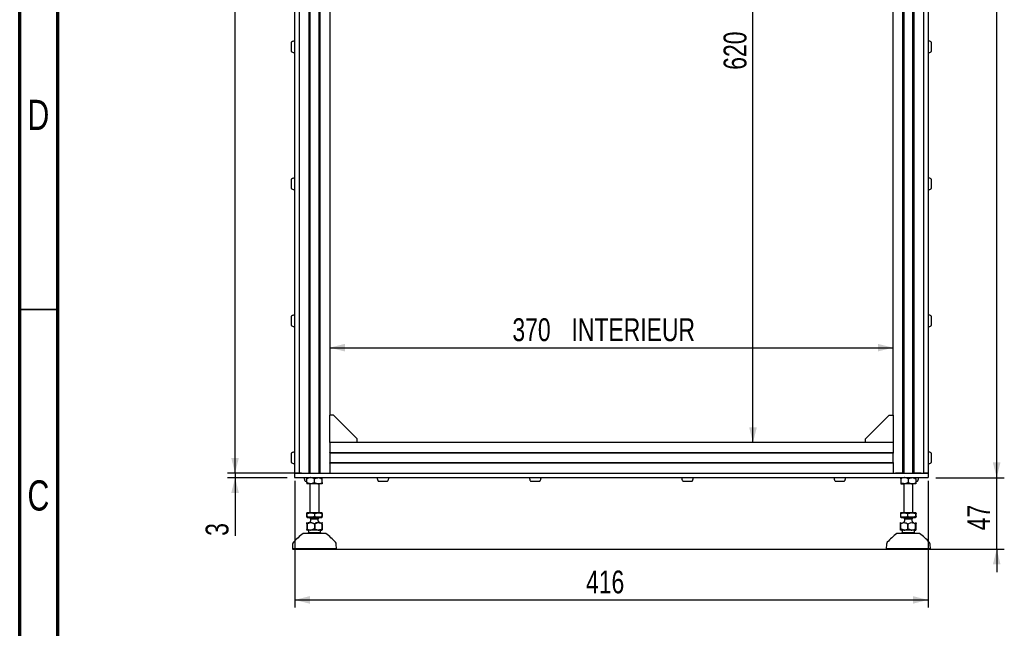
# Model space of a CAD drawing. Header units: millimetres. Extents: x 5 to 594, y 5 to 415.
# Tile 6 of 42: x 5 to 134, y 118 to 198. Entities that reach past the tile are written whole.
import ezdxf

# ---------------------------------------------------------------- set-up
doc = ezdxf.new("R2010")
doc.units = ezdxf.units.MM
doc.layers.add('COTES', color=1, linetype='Continuous')
doc.layers.add('NOTES', color=6, linetype='Continuous')
doc.layers.add('TRAIT-FORT', color=4, linetype='Continuous', lineweight=25)
doc.styles.add('SLDTEXTSTYLE0', font='TXT', dxfattribs={"width": 0.75})
doc.dimstyles.new('SLDDIMSTYLE0', dxfattribs={"dimtxt": 3, "dimasz": 2, "dimexe": 0, "dimexo": 0.0625, "dimgap": 0.75, "dimtad": 1, "dimlfac": 5, "dimrnd": 1e-09, "dimzin": 12, "dimdsep": 46, "dimtxsty": 'SLDTEXTSTYLE0', "dimsah": 1, "dimcen": 0.09, "dimadec": 0, "dimazin": 3, "dimtfac": 1, "dimtofl": 0, "dimtmove": 0, "dimatfit": 3, "dimfxl": 0, "dimfrac": 2, "dimtolj": 1, "dimtzin": 12, "dimarcsym": 0})
doc.dimstyles.new('SLDDIMSTYLE1', dxfattribs={"dimtxt": 3, "dimasz": 2, "dimexe": 0, "dimexo": 0.0625, "dimgap": 0.75, "dimtad": 1, "dimlfac": 5, "dimrnd": 1e-09, "dimzin": 12, "dimdsep": 46, "dimtxsty": 'SLDTEXTSTYLE0', "dimsah": 1, "dimcen": 0.09, "dimadec": 0, "dimazin": 3, "dimtfac": 1, "dimtmove": 0, "dimatfit": 0, "dimfxl": 0, "dimfrac": 2, "dimtolj": 1, "dimtzin": 12, "dimarcsym": 0})

# ---------------------------------------------------------------- blocks, each defined once
blk = doc.blocks.new('_D')
at = {"layer": 'COTES', "color": 1}
blk.add_line((45.72, 154.99), (119.72, 154.99), dxfattribs=at)
for points in [[(45.72, 154.99), (47.72, 154.49), (47.72, 155.49)], [(119.72, 154.99), (117.72, 155.49), (117.72, 154.49)]]:
    blk.add_solid(points, dxfattribs=at)
at = {"layer": 'COTES', "color": 1, "char_height": 3, "attachment_point": 1, "style": 'SLDTEXTSTYLE0'}
for s, insert in [('370', (69.72, 158.85)), ('INTERIEUR', (77.49, 158.85))]:
    blk.add_mtext(s, dxfattribs=dict(at, insert=insert))
blk = doc.blocks.new('_D_1')
at = {"layer": 'COTES', "color": 1}
blk.add_line((101.32, 142.51), (101.32, 266.51), dxfattribs=at)
for points in [[(101.32, 266.51), (100.82, 264.51), (101.82, 264.51)], [(101.32, 142.51), (101.82, 144.51), (100.82, 144.51)]]:
    blk.add_solid(points, dxfattribs=at)
at = {"layer": 'COTES', "color": 1, "char_height": 3, "attachment_point": 1, "rotation": 90, "style": 'SLDTEXTSTYLE0'}
for s, insert in [('INTERIEUR', (97.46, 199.29)), ('620', (97.46, 191.51))]:
    blk.add_mtext(s, dxfattribs=dict(at, insert=insert))
blk = doc.blocks.new('_D_2')
at = {"layer": 'COTES', "color": 1}
for p, q in [((133.33, 137.91), (133.33, 140.91)), ((125.32, 137.91), (134.33, 137.91)), ((133.33, 128.51), (133.33, 137.91)), ((41.87, 128.51), (134.33, 128.51)), ((133.33, 128.51), (133.33, 125.51))]:
    blk.add_line(p, q, dxfattribs=at)
for points in [[(133.33, 137.91), (133.83, 139.91), (132.83, 139.91)], [(133.33, 128.51), (132.83, 126.51), (133.83, 126.51)]]:
    blk.add_solid(points, dxfattribs=at)
at = {"layer": 'COTES', "color": 1, "insert": (129.46, 131), "char_height": 3, "attachment_point": 1, "rotation": 90, "style": 'SLDTEXTSTYLE0'}
blk.add_mtext('47', dxfattribs=at)
blk = doc.blocks.new('_D_3')
at = {"layer": 'COTES', "color": 1}
for p, q in [((125.32, 271.11), (134.33, 271.11)), ((133.33, 137.91), (133.33, 271.11)), ((125.32, 137.91), (134.33, 137.91))]:
    blk.add_line(p, q, dxfattribs=at)
for points in [[(133.33, 271.11), (132.83, 269.11), (133.83, 269.11)], [(133.33, 137.91), (133.83, 139.91), (132.83, 139.91)]]:
    blk.add_solid(points, dxfattribs=at)
at = {"layer": 'COTES', "color": 1, "insert": (129.46, 201.19), "char_height": 3, "attachment_point": 1, "rotation": 90, "style": 'SLDTEXTSTYLE0'}
blk.add_mtext('666', dxfattribs=at)
blk = doc.blocks.new('_D_4')
at = {"layer": 'COTES', "color": 1}
for p, q in [((33.29, 138.51), (33.29, 141.51)), ((40.72, 138.51), (32.29, 138.51)), ((33.29, 138.51), (33.29, 137.91)), ((40.12, 137.91), (32.29, 137.91)), ((33.29, 137.91), (33.29, 130.27))]:
    blk.add_line(p, q, dxfattribs=at)
for points in [[(33.29, 138.51), (33.79, 140.51), (32.79, 140.51)], [(33.29, 137.91), (32.79, 135.91), (33.79, 135.91)]]:
    blk.add_solid(points, dxfattribs=at)
at = {"layer": 'COTES', "color": 1, "insert": (29.42, 130.27), "char_height": 3, "attachment_point": 1, "rotation": 90, "style": 'SLDTEXTSTYLE0'}
blk.add_mtext('3', dxfattribs=at)
blk = doc.blocks.new('_D_5')
at = {"layer": 'COTES', "color": 1}
for p, q in [((42.01, 270.51), (32.29, 270.51)), ((33.29, 138.51), (33.29, 270.51)), ((42.01, 138.51), (32.29, 138.51))]:
    blk.add_line(p, q, dxfattribs=at)
for points in [[(33.29, 270.51), (32.79, 268.51), (33.79, 268.51)], [(33.29, 138.51), (33.79, 140.51), (32.79, 140.51)]]:
    blk.add_solid(points, dxfattribs=at)
at = {"layer": 'COTES', "color": 1, "insert": (29.42, 201.19), "char_height": 3, "attachment_point": 1, "rotation": 90, "style": 'SLDTEXTSTYLE0'}
blk.add_mtext('660', dxfattribs=at)
blk = doc.blocks.new('_D_10')
at = {"layer": 'COTES', "color": 1}
for p, q in [((41.12, 137.51), (41.12, 120.85)), ((124.32, 137.51), (124.32, 120.85)), ((41.12, 121.85), (124.32, 121.85))]:
    blk.add_line(p, q, dxfattribs=at)
for points in [[(41.12, 121.85), (43.12, 121.35), (43.12, 122.35)], [(124.32, 121.85), (122.32, 122.35), (122.32, 121.35)]]:
    blk.add_solid(points, dxfattribs=at)
at = {"layer": 'COTES', "color": 1, "insert": (79.39, 125.71), "char_height": 3, "attachment_point": 1, "style": 'SLDTEXTSTYLE0'}
blk.add_mtext('416', dxfattribs=at)

msp = doc.modelspace()

# ---------------------------------------------------------------- linework, layer by layer
at = {"color": 7, "linetype": 'Continuous', "lineweight": 70}
for p, q in [((5, 5), (5, 415)), ((10, 10), (10, 410))]:
    msp.add_line(p, q, dxfattribs=at)
at = {"color": 7, "linetype": 'Continuous', "lineweight": 35}
msp.add_line((10, 160), (5, 160), dxfattribs=at)
at = {"layer": 'TRAIT-FORT', "color": 4, "linetype": 'Continuous', "lineweight": 25}
for p, q in [((41.1178, 270.5121), (41.1178, 138.5121)), ((41.7178, 270.5121), (41.7178, 138.5121)), ((43.0078, 138.5121), (43.0078, 270.5121)), ((43.1178, 270.5121), (43.1178, 138.5121)), ((44.3178, 138.5121), (44.3178, 270.5121)), ((44.4278, 270.5121), (44.4278, 138.5121)), ((121.0078, 138.5121), (121.0078, 270.5121)), ((121.1178, 270.5121), (121.1178, 138.5121)), ((122.3178, 138.5121), (122.3178, 270.5121)), ((122.4278, 270.5121), (122.4278, 138.5121)), ((123.7178, 270.5121), (123.7178, 138.5121)), ((124.3178, 270.5121), (124.3178, 138.5121)), ((45.7178, 262.9121), (45.7178, 146.1121)), ((119.7178, 146.1121), (119.7178, 262.9121)), ((45.7178, 142.5121), (45.7178, 146.1121)), ((46.2198, 146.1121), (45.7178, 146.1121)), ((49.3178, 143.0141), (46.2198, 146.1121)), ((116.1178, 143.0141), (119.2158, 146.1121)), ((119.2158, 146.1121), (119.7178, 146.1121)), ((119.7178, 146.1121), (119.7178, 142.5121)), ((49.3178, 142.5121), (45.7178, 142.5121)), ((45.7178, 142.5121), (45.7178, 142.2121)), ((49.3178, 142.5121), (49.3178, 143.0141)), ((116.1178, 142.5121), (49.3178, 142.5121)), ((116.1178, 142.5121), (116.1178, 143.0141)), ((119.7178, 142.5121), (116.1178, 142.5121)), ((119.7178, 142.5121), (119.7178, 142.2121)), ((45.7178, 142.2121), (45.7178, 141.2621)), ((45.7178, 141.2621), (45.7178, 141.2221)), ((45.7178, 141.2221), (119.7178, 141.2221)), ((45.7178, 141.1821), (45.7178, 141.2221)), ((45.7178, 141.1821), (45.7178, 141.1521)), ((45.7178, 141.1521), (45.7178, 141.1121)), ((45.7178, 141.1121), (45.7178, 139.9121)), ((119.7178, 141.1121), (45.7178, 141.1121)), ((119.7178, 142.2121), (119.7178, 141.2621)), ((119.7178, 141.2621), (119.7178, 141.2221)), ((119.7178, 141.2221), (119.7178, 141.1821)), ((119.7178, 141.1821), (119.7178, 141.1521)), ((119.7178, 141.1521), (119.7178, 141.1121)), ((119.7178, 139.9121), (119.7178, 141.1121)), ((45.7178, 139.9121), (119.7178, 139.9121)), ((45.7178, 139.9121), (45.7178, 139.8721)), ((45.7178, 139.8721), (45.7178, 139.8421)), ((45.7178, 139.8021), (45.7178, 139.8421)), ((119.7178, 139.8021), (45.7178, 139.8021)), ((45.7178, 139.8021), (45.7178, 139.7621)), ((45.7178, 139.7621), (45.7178, 138.8121)), ((119.7178, 139.9121), (119.7178, 139.8721)), ((119.7178, 139.8721), (119.7178, 139.8421)), ((119.7178, 139.8421), (119.7178, 139.8021)), ((119.7178, 139.8021), (119.7178, 139.7621)), ((119.7178, 139.7621), (119.7178, 138.8121)), ((41.7178, 138.5121), (41.1178, 138.5121)), ((41.1178, 138.5121), (41.1178, 137.9121)), ((41.1178, 138.5121), (124.3178, 138.5121)), ((42.0178, 138.5121), (42.9678, 138.5121)), ((44.4678, 138.5121), (45.4178, 138.5121)), ((45.7178, 138.8121), (45.7178, 138.5121)), ((119.7178, 138.8121), (119.7178, 138.5121)), ((120.9678, 138.5121), (120.0178, 138.5121)), ((123.4178, 138.5121), (122.4678, 138.5121)), ((124.3178, 138.5121), (123.7178, 138.5121)), ((124.3178, 138.5121), (124.3178, 137.9121)), ((41.1178, 137.9121), (124.3178, 137.9121)), ((42.7178, 137.2668), (42.7178, 137.7574)), ((43.2178, 137.1121), (42.7178, 137.1121)), ((43.1178, 137.1121), (43.1178, 133.3121)), ((44.2178, 137.1121), (43.2178, 137.1121)), ((43.7178, 137.2668), (43.7178, 137.7574)), ((44.7178, 137.1121), (44.2178, 137.1121)), ((44.3178, 133.3121), (44.3178, 137.1121)), ((44.7178, 137.2668), (44.7178, 137.7574)), ((120.7178, 137.7574), (120.7178, 137.2668)), ((120.7178, 137.1121), (121.2178, 137.1121)), ((121.1178, 137.1121), (121.1178, 133.3121)), ((122.2178, 137.1121), (121.2178, 137.1121)), ((121.7178, 137.7574), (121.7178, 137.2668)), ((122.7178, 137.1121), (122.2178, 137.1121)), ((122.3178, 133.3121), (122.3178, 137.1121)), ((122.7178, 137.7574), (122.7178, 137.2668)), ((42.7151, 133.2775), (42.6783, 133.1939)), ((42.711, 133.1939), (42.7123, 133.2116)), ((42.7678, 133.3121), (42.7169, 133.2828)), ((44.6678, 133.3121), (42.7678, 133.3121)), ((44.7186, 133.2828), (44.6678, 133.3121)), ((44.7246, 133.1939), (44.7178, 133.2814)), ((44.7223, 133.2807), (44.7186, 133.2828)), ((120.7151, 133.2775), (120.6783, 133.1939)), ((120.7678, 133.3121), (120.7133, 133.2807)), ((121.184, 133.3121), (120.7678, 133.3121)), ((122.6678, 133.3121), (121.184, 133.3121)), ((122.7223, 133.2807), (122.6678, 133.3121)), ((42.6783, 133.1939), (42.6783, 132.7903)), ((42.6783, 132.7903), (42.7152, 132.7177)), ((42.7086, 132.7063), (42.7169, 132.7015)), ((42.711, 133.1939), (42.711, 132.7903)), ((42.7123, 132.7726), (42.711, 132.7903)), ((42.7169, 132.7015), (42.7678, 132.6721)), ((42.7247, 133.1939), (42.7247, 132.7903)), ((42.7678, 132.6721), (44.6677, 132.6721)), ((43.1178, 132.6721), (43.1178, 132.6121)), ((43.1178, 132.6121), (43.2178, 132.5121)), ((43.1178, 132.6121), (43.4401, 132.6121)), ((43.2178, 132.5121), (43.2178, 132.2121)), ((43.2178, 132.5121), (44.2178, 132.5121)), ((43.4401, 132.6121), (44.3178, 132.6121)), ((43.7315, 133.1939), (43.7315, 132.7903)), ((44.2178, 132.5121), (44.3178, 132.6121)), ((44.2178, 132.2121), (44.2178, 132.5121)), ((44.3178, 132.6121), (44.3178, 132.6721)), ((44.6678, 132.6721), (44.7186, 132.7015)), ((44.7178, 132.7028), (44.7246, 132.7903)), ((44.7186, 132.7015), (44.727, 132.7063)), ((44.7246, 132.7903), (44.7246, 133.1939)), ((44.7573, 132.7903), (44.7573, 133.1939)), ((120.6783, 133.1939), (120.6783, 132.7903)), ((120.6783, 132.7903), (120.7152, 132.7177)), ((120.7086, 132.7063), (120.7678, 132.6721)), ((120.7678, 132.6721), (122.6678, 132.6721)), ((121.1178, 132.6721), (121.1178, 132.6121)), ((121.1178, 132.6121), (121.2178, 132.5121)), ((121.1178, 132.6121), (121.9954, 132.6121)), ((121.2178, 132.5121), (121.2178, 132.2121)), ((121.2178, 132.5121), (122.2178, 132.5121)), ((121.6335, 133.1939), (121.6335, 132.7903)), ((121.9954, 132.6121), (122.3178, 132.6121)), ((122.2178, 132.5121), (122.3178, 132.6121)), ((122.2178, 132.2121), (122.2178, 132.5121)), ((122.3178, 132.6121), (122.3178, 132.6721)), ((122.6678, 132.6721), (122.727, 132.7063)), ((122.673, 133.1939), (122.673, 132.7903)), ((122.7573, 132.7903), (122.7573, 133.1939)), ((42.6946, 131.8521), (42.7021, 131.8521)), ((42.6946, 131.8521), (42.6946, 131.1721)), ((42.7021, 131.1721), (42.6946, 131.1721)), ((42.8178, 131.0121), (42.7278, 131.0121)), ((44.7078, 131.0121), (42.7366, 131.0121)), ((42.7516, 131.8521), (42.7428, 131.8521)), ((42.7428, 131.1721), (42.7428, 131.8521)), ((42.7516, 131.1721), (42.7428, 131.1721)), ((42.7516, 131.8521), (42.7516, 131.1721)), ((42.9178, 130.7121), (42.8405, 130.5921)), ((42.9178, 130.9121), (42.9178, 130.7121)), ((42.9178, 130.7121), (43.3476, 130.7121)), ((43.3476, 130.7121), (44.5178, 130.7121)), ((43.7748, 131.8521), (43.7584, 131.8521)), ((43.7584, 131.1721), (43.7584, 131.8521)), ((43.7748, 131.1721), (43.7584, 131.1721)), ((43.7748, 131.8521), (43.7748, 131.1721)), ((44.5178, 130.7121), (44.5178, 130.9121)), ((44.595, 130.5921), (44.5178, 130.7121)), ((44.6178, 131.0121), (44.699, 131.0121)), ((44.684, 131.8521), (44.6928, 131.8521)), ((44.684, 131.1721), (44.6928, 131.1721)), ((44.741, 131.8521), (44.7334, 131.8521)), ((44.7334, 131.1721), (44.7334, 131.8521)), ((44.741, 131.1721), (44.7334, 131.1721)), ((44.741, 131.8521), (44.741, 131.1721)), ((120.6946, 131.1721), (120.6946, 131.8521)), ((120.7021, 131.8521), (120.6946, 131.8521)), ((120.6946, 131.1721), (120.7021, 131.1721)), ((120.7021, 131.8521), (120.7021, 131.1721)), ((122.699, 131.0121), (120.7278, 131.0121)), ((120.8178, 131.0121), (120.7366, 131.0121)), ((120.7428, 131.1721), (120.7516, 131.1721)), ((120.9178, 130.7121), (120.8405, 130.5921)), ((120.9178, 130.9121), (120.9178, 130.7121)), ((120.9178, 130.7121), (122.088, 130.7121)), ((121.6607, 131.1721), (121.6607, 131.8521)), ((121.6771, 131.8521), (121.6607, 131.8521)), ((121.6771, 131.1721), (121.6607, 131.1721)), ((121.6771, 131.8521), (121.6771, 131.1721)), ((122.088, 130.7121), (122.5178, 130.7121)), ((122.5178, 130.7121), (122.5178, 130.9121)), ((122.595, 130.5921), (122.5178, 130.7121)), ((122.6178, 131.0121), (122.7078, 131.0121)), ((122.684, 131.1721), (122.684, 131.8521)), ((122.6928, 131.8521), (122.684, 131.8521)), ((122.6928, 131.1721), (122.684, 131.1721)), ((122.6928, 131.8521), (122.6928, 131.1721)), ((122.7334, 131.1721), (122.741, 131.1721)), ((122.741, 131.1721), (122.741, 131.8521)), ((45.0928, 130.5921), (42.3428, 130.5921)), ((120.4989, 130.5921), (120.3428, 130.5921)), ((123.0928, 130.5921), (120.4989, 130.5921)), ((40.8524, 129.1724), (40.8209, 128.572)), ((40.8209, 128.572), (40.8749, 128.5121)), ((46.6146, 128.572), (40.8209, 128.572)), ((40.8749, 128.5121), (46.5607, 128.5121)), ((46.5607, 128.5121), (46.6146, 128.572)), ((46.6146, 128.572), (46.5832, 129.1724)), ((118.8524, 129.1724), (118.8209, 128.572)), ((118.8209, 128.572), (118.8749, 128.5121)), ((124.6146, 128.572), (118.8209, 128.572)), ((118.8749, 128.5121), (124.5607, 128.5121)), ((124.5607, 128.5121), (124.6146, 128.572)), ((124.6146, 128.572), (124.5832, 129.1724))]:
    msp.add_line(p, q, dxfattribs=at)
for centre, radius, start, end in [((43.0178, 132.2121), 0.2, 270, 0), ((44.4178, 132.2121), 0.2, 180, 270), ((121.0178, 132.2121), 0.2, 270, 0), ((122.4178, 132.2121), 0.2, 180, 270), ((42.8178, 130.9121), 0.1, 0, 90), ((44.6178, 130.9121), 0.1, 90, 180), ((120.8178, 130.9121), 0.1, 0, 90), ((122.6178, 130.9121), 0.1, 90, 180), ((41.2518, 129.1515), 0.4, 138.178576, 177), ((46.6479, 124.3232), 7.6408, 125.350641, 138.178576), ((42.3428, 130.3921), 0.2, 90, 125.350641), ((45.0928, 130.3921), 0.2, 54.649359, 90), ((40.7877, 124.3232), 7.6408, 41.821424, 54.649359), ((46.1837, 129.1515), 0.4, 3, 41.821424), ((119.2518, 129.1515), 0.4, 138.178576, 177), ((124.6479, 124.3232), 7.6408, 125.350641, 138.178576), ((120.3428, 130.3921), 0.2, 90, 125.350641), ((123.0928, 130.3921), 0.2, 54.649359, 90), ((118.7877, 124.3232), 7.6408, 41.821424, 54.649359), ((124.1837, 129.1515), 0.4, 3, 41.821424)]:
    msp.add_arc(centre, radius, start, end, dxfattribs=at)
for points, knots in [([(40.6778, 195.1264), (40.6778, 195.124), (40.6778, 195.1188), (40.6778, 195.028), (40.6778, 194.8805), (40.6778, 194.6894), (40.6778, 194.479), (40.6778, 194.2719), (40.6778, 194.0925), (40.6778, 193.9586), (40.6778, 193.9086), (40.6778, 193.8909), (40.6778, 193.8959), (40.6778, 193.8979)], [0, 0, 0, 0, 0.08688973, 0.19426224, 0.30163475, 0.40900726, 0.51637976, 0.62375227, 0.73112478, 0.83849729, 0.9458698, 0.97951777, 1, 1, 1, 1]), ([(41.1178, 195.2721), (41.0663, 195.2688), (40.9598, 195.262), (40.8069, 195.215), (40.7203, 195.1539), (40.6788, 195.1247)], [0, 0, 0, 0, 0.328370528, 0.678452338, 1, 1, 1, 1]), ([(124.7536, 195.1267), (124.7107, 195.1565), (124.6173, 195.2214), (124.4639, 195.2643), (124.3602, 195.2698), (124.3178, 195.2721)], [0, 0, 0, 0, 0.33355209, 0.72694515, 1, 1, 1, 1]), ([(124.7578, 193.8933), (124.7578, 193.8932), (124.7578, 193.893), (124.7578, 193.9315), (124.7578, 194.0448), (124.7578, 194.212), (124.7578, 194.4128), (124.7578, 194.6249), (124.7578, 194.8241), (124.7578, 194.9887), (124.7578, 195.0974), (124.7578, 195.1324), (124.7578, 195.1312), (124.7578, 195.1311)], [0, 0, 0, 0, 0.02038598, 0.12847082, 0.23655565, 0.34464049, 0.45272533, 0.56081016, 0.668895, 0.77697984, 0.88506468, 0.99314951, 1, 1, 1, 1]), ([(40.6788, 193.8995), (40.7227, 193.869), (40.8171, 193.8033), (40.9716, 193.76), (41.0753, 193.7544), (41.1178, 193.7521)], [0, 0, 0, 0, 0.33881827, 0.7291028, 1, 1, 1, 1]), ([(124.3178, 193.7521), (124.3693, 193.7554), (124.4757, 193.7622), (124.6279, 193.809), (124.7138, 193.8695), (124.7546, 193.8982)], [0, 0, 0, 0, 0.33008964, 0.68200423, 1, 1, 1, 1]), ([(41.1178, 177.2721), (41.0663, 177.2688), (40.9598, 177.262), (40.8069, 177.215), (40.7203, 177.1539), (40.6788, 177.1247)], [0, 0, 0, 0, 0.328370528, 0.678452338, 1, 1, 1, 1]), ([(124.7536, 177.1267), (124.7107, 177.1565), (124.6173, 177.2214), (124.4639, 177.2643), (124.3602, 177.2698), (124.3178, 177.2721)], [0, 0, 0, 0, 0.33355209, 0.72694515, 1, 1, 1, 1]), ([(40.6778, 177.1264), (40.6778, 177.124), (40.6778, 177.1188), (40.6778, 177.028), (40.6778, 176.8805), (40.6778, 176.6894), (40.6778, 176.479), (40.6778, 176.2719), (40.6778, 176.0925), (40.6778, 175.9586), (40.6778, 175.9086), (40.6778, 175.8909), (40.6778, 175.8959), (40.6778, 175.8979)], [0, 0, 0, 0, 0.08688973, 0.19426224, 0.30163475, 0.40900726, 0.51637976, 0.62375227, 0.73112478, 0.83849729, 0.9458698, 0.97951777, 1, 1, 1, 1]), ([(40.6788, 175.8995), (40.7227, 175.869), (40.8171, 175.8033), (40.9716, 175.76), (41.0753, 175.7544), (41.1178, 175.7521)], [0, 0, 0, 0, 0.33881827, 0.7291028, 1, 1, 1, 1]), ([(124.3178, 175.7521), (124.3693, 175.7554), (124.4757, 175.7622), (124.6279, 175.809), (124.7138, 175.8695), (124.7546, 175.8982)], [0, 0, 0, 0, 0.33008964, 0.68200423, 1, 1, 1, 1]), ([(124.7578, 175.8933), (124.7578, 175.8932), (124.7578, 175.893), (124.7578, 175.9315), (124.7578, 176.0448), (124.7578, 176.212), (124.7578, 176.4128), (124.7578, 176.6249), (124.7578, 176.8241), (124.7578, 176.9887), (124.7578, 177.0974), (124.7578, 177.1324), (124.7578, 177.1312), (124.7578, 177.1311)], [0, 0, 0, 0, 0.02038598, 0.12847082, 0.23655565, 0.34464049, 0.45272533, 0.56081016, 0.668895, 0.77697984, 0.88506468, 0.99314951, 1, 1, 1, 1]), ([(40.6778, 159.1264), (40.6778, 159.124), (40.6778, 159.1188), (40.6778, 159.028), (40.6778, 158.8805), (40.6778, 158.6894), (40.6778, 158.479), (40.6778, 158.2719), (40.6778, 158.0925), (40.6778, 157.9586), (40.6778, 157.9086), (40.6778, 157.8909), (40.6778, 157.8959), (40.6778, 157.8979)], [0, 0, 0, 0, 0.086889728, 0.194262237, 0.301634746, 0.409007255, 0.516379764, 0.623752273, 0.731124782, 0.838497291, 0.9458698, 0.979517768, 1, 1, 1, 1]), ([(41.1178, 159.2721), (41.0663, 159.2688), (40.9598, 159.262), (40.8069, 159.215), (40.7203, 159.1539), (40.6788, 159.1247)], [0, 0, 0, 0, 0.328370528, 0.678452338, 1, 1, 1, 1]), ([(124.7536, 159.1267), (124.7107, 159.1565), (124.6173, 159.2214), (124.4639, 159.2643), (124.3602, 159.2698), (124.3178, 159.2721)], [0, 0, 0, 0, 0.33355209, 0.72694515, 1, 1, 1, 1]), ([(124.7578, 157.8933), (124.7578, 157.8932), (124.7578, 157.893), (124.7578, 157.9315), (124.7578, 158.0448), (124.7578, 158.212), (124.7578, 158.4128), (124.7578, 158.6249), (124.7578, 158.8241), (124.7578, 158.9887), (124.7578, 159.0974), (124.7578, 159.1324), (124.7578, 159.1312), (124.7578, 159.1311)], [0, 0, 0, 0, 0.02038598, 0.12847082, 0.23655565, 0.34464049, 0.45272533, 0.56081016, 0.668895, 0.77697984, 0.88506468, 0.99314951, 1, 1, 1, 1]), ([(40.6788, 157.8995), (40.7227, 157.869), (40.8171, 157.8033), (40.9716, 157.76), (41.0753, 157.7544), (41.1178, 157.7521)], [0, 0, 0, 0, 0.33881827, 0.7291028, 1, 1, 1, 1]), ([(124.3178, 157.7521), (124.3693, 157.7554), (124.4757, 157.7622), (124.6279, 157.809), (124.7138, 157.8695), (124.7546, 157.8982)], [0, 0, 0, 0, 0.33008964, 0.68200423, 1, 1, 1, 1]), ([(40.6778, 141.1264), (40.6778, 141.124), (40.6778, 141.1188), (40.6778, 141.028), (40.6778, 140.8805), (40.6778, 140.6894), (40.6778, 140.479), (40.6778, 140.2719), (40.6778, 140.0925), (40.6778, 139.9586), (40.6778, 139.9086), (40.6778, 139.8909), (40.6778, 139.8959), (40.6778, 139.8979)], [0, 0, 0, 0, 0.08688973, 0.19426224, 0.30163475, 0.40900726, 0.51637976, 0.62375227, 0.73112478, 0.83849729, 0.9458698, 0.97951777, 1, 1, 1, 1]), ([(41.1178, 141.2721), (41.0663, 141.2688), (40.9598, 141.262), (40.8069, 141.215), (40.7203, 141.1539), (40.6788, 141.1247)], [0, 0, 0, 0, 0.32837053, 0.67845234, 1, 1, 1, 1]), ([(124.7536, 141.1267), (124.7107, 141.1565), (124.6173, 141.2214), (124.4639, 141.2643), (124.3602, 141.2698), (124.3178, 141.2721)], [0, 0, 0, 0, 0.33355209, 0.72694515, 1, 1, 1, 1]), ([(124.7578, 139.8933), (124.7578, 139.8932), (124.7578, 139.893), (124.7578, 139.9315), (124.7578, 140.0448), (124.7578, 140.212), (124.7578, 140.4128), (124.7578, 140.6249), (124.7578, 140.8241), (124.7578, 140.9887), (124.7578, 141.0974), (124.7578, 141.1324), (124.7578, 141.1312), (124.7578, 141.1311)], [0, 0, 0, 0, 0.02038598, 0.12847082, 0.23655565, 0.34464049, 0.45272533, 0.56081016, 0.668895, 0.77697984, 0.88506468, 0.99314951, 1, 1, 1, 1]), ([(40.6788, 139.8995), (40.7227, 139.869), (40.8171, 139.8033), (40.9716, 139.76), (41.0753, 139.7544), (41.1178, 139.7521)], [0, 0, 0, 0, 0.33881827, 0.7291028, 1, 1, 1, 1]), ([(124.3178, 139.7521), (124.3693, 139.7554), (124.4757, 139.7622), (124.6279, 139.809), (124.7138, 139.8695), (124.7546, 139.8982)], [0, 0, 0, 0, 0.33008964, 0.68200423, 1, 1, 1, 1]), ([(42.3578, 137.9121), (42.3641, 137.8368), (42.3731, 137.7306), (42.4286, 137.5826), (42.4725, 137.5131), (42.4999, 137.4698)], [0, 0, 0, 0, 0.47792617, 0.67444103, 1, 1, 1, 1]), ([(42.5039, 137.4721), (42.5021, 137.4721), (42.4917, 137.4721), (42.5441, 137.4721), (42.6229, 137.4721), (42.6988, 137.4721), (42.7178, 137.4721)], [0, 0, 0, 0, 0.08297231, 0.47584724, 0.86872216, 1, 1, 1, 1]), ([(43.2178, 137.9121), (43.1298, 137.9032), (42.9553, 137.8854), (42.7965, 137.7999), (42.7178, 137.7574)], [0, 0, 0, 0, 0.50399488, 1, 1, 1, 1]), ([(42.7178, 137.7574), (42.7178, 137.7898), (42.7178, 137.8766), (42.7178, 137.8984), (42.7178, 137.9121)], [0, 0, 0, 0, 0.37302346, 1, 1, 1, 1]), ([(43.2178, 137.1121), (43.1298, 137.1211), (42.9553, 137.1388), (42.7965, 137.2244), (42.7178, 137.2668)], [0, 0, 0, 0, 0.50399488, 1, 1, 1, 1]), ([(42.7178, 137.2668), (42.7178, 137.2345), (42.7178, 137.1477), (42.7178, 137.1258), (42.7178, 137.1121)], [0, 0, 0, 0, 0.37302346, 1, 1, 1, 1]), ([(43.7178, 137.7574), (43.6493, 137.7936), (43.5101, 137.8671), (43.3374, 137.9089), (43.2387, 137.9116), (43.2178, 137.9121)], [0, 0, 0, 0, 0.43238197, 0.87954735, 1, 1, 1, 1]), ([(43.7178, 137.2668), (43.6493, 137.2307), (43.5101, 137.1572), (43.3374, 137.1153), (43.2387, 137.1127), (43.2178, 137.1121)], [0, 0, 0, 0, 0.43238197, 0.87954735, 1, 1, 1, 1]), ([(43.7178, 137.7574), (43.7862, 137.7936), (43.9255, 137.8671), (44.0982, 137.9089), (44.1968, 137.9116), (44.2178, 137.9121)], [0, 0, 0, 0, 0.43238197, 0.87954735, 1, 1, 1, 1]), ([(43.7178, 137.2668), (43.7862, 137.2307), (43.9255, 137.1572), (44.0982, 137.1153), (44.1968, 137.1127), (44.2178, 137.1121)], [0, 0, 0, 0, 0.43238197, 0.87954735, 1, 1, 1, 1]), ([(44.2178, 137.9121), (44.3057, 137.9032), (44.4803, 137.8854), (44.639, 137.7999), (44.7178, 137.7574)], [0, 0, 0, 0, 0.50399488, 1, 1, 1, 1]), ([(44.2178, 137.1121), (44.2612, 137.1144), (44.349, 137.119), (44.5197, 137.1636), (44.639, 137.2258), (44.7178, 137.2668)], [0, 0, 0, 0, 0.249703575, 0.504617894, 1, 1, 1, 1]), ([(44.7178, 137.7574), (44.7178, 137.7898), (44.7178, 137.8766), (44.7178, 137.8984), (44.7178, 137.9121)], [0, 0, 0, 0, 0.37302346, 1, 1, 1, 1]), ([(44.7178, 137.2668), (44.7178, 137.2345), (44.7178, 137.1477), (44.7178, 137.1258), (44.7178, 137.1121)], [0, 0, 0, 0, 0.37302346, 1, 1, 1, 1]), ([(51.9578, 137.9121), (51.9641, 137.8368), (51.9731, 137.7306), (52.0286, 137.5826), (52.0725, 137.5131), (52.0999, 137.4698)], [0, 0, 0, 0, 0.47792617, 0.67444103, 1, 1, 1, 1]), ([(52.1039, 137.4721), (52.1021, 137.4721), (52.0918, 137.4721), (52.142, 137.4721), (52.253, 137.4721), (52.4222, 137.4721), (52.5775, 137.4721), (52.6684, 137.4721), (52.69, 137.4721)], [0, 0, 0, 0, 0.04667686, 0.26769241, 0.48870795, 0.70972349, 0.93073903, 1, 1, 1, 1]), ([(52.69, 137.4721), (52.7599, 137.4721), (52.8997, 137.4721), (53.0902, 137.4721), (53.2364, 137.4721), (53.3254, 137.4721), (53.3297, 137.4721), (53.3316, 137.4721)], [0, 0, 0, 0, 0.20889705, 0.4177941, 0.62669115, 0.8355882, 1, 1, 1, 1]), ([(53.3319, 137.4719), (53.3501, 137.496), (53.3938, 137.554), (53.4404, 137.6671), (53.4728, 137.7909), (53.4763, 137.8759), (53.4778, 137.9121)], [0, 0, 0, 0, 0.19150285, 0.46028856, 0.77035648, 1, 1, 1, 1]), ([(71.9578, 137.9121), (71.9641, 137.8368), (71.9731, 137.7306), (72.0286, 137.5826), (72.0725, 137.5131), (72.0999, 137.4698)], [0, 0, 0, 0, 0.47792617, 0.67444103, 1, 1, 1, 1]), ([(72.1039, 137.4721), (72.1021, 137.4721), (72.0918, 137.4721), (72.142, 137.4721), (72.253, 137.4721), (72.4222, 137.4721), (72.5775, 137.4721), (72.6684, 137.4721), (72.69, 137.4721)], [0, 0, 0, 0, 0.04667686, 0.26769241, 0.48870795, 0.70972349, 0.93073903, 1, 1, 1, 1]), ([(72.69, 137.4721), (72.7599, 137.4721), (72.8997, 137.4721), (73.0902, 137.4721), (73.2364, 137.4721), (73.3254, 137.4721), (73.3297, 137.4721), (73.3316, 137.4721)], [0, 0, 0, 0, 0.20889705, 0.4177941, 0.62669115, 0.8355882, 1, 1, 1, 1]), ([(73.3319, 137.4719), (73.3501, 137.496), (73.3938, 137.554), (73.4404, 137.6671), (73.4728, 137.7909), (73.4763, 137.8759), (73.4778, 137.9121)], [0, 0, 0, 0, 0.19150285, 0.46028856, 0.77035648, 1, 1, 1, 1]), ([(91.9578, 137.9121), (91.9641, 137.8368), (91.9731, 137.7306), (92.0286, 137.5826), (92.0725, 137.5131), (92.0999, 137.4698)], [0, 0, 0, 0, 0.47792617, 0.67444103, 1, 1, 1, 1]), ([(92.1039, 137.4721), (92.1021, 137.4721), (92.0918, 137.4721), (92.142, 137.4721), (92.253, 137.4721), (92.4222, 137.4721), (92.5775, 137.4721), (92.6684, 137.4721), (92.69, 137.4721)], [0, 0, 0, 0, 0.04667686, 0.26769241, 0.48870795, 0.70972349, 0.93073903, 1, 1, 1, 1]), ([(92.69, 137.4721), (92.7599, 137.4721), (92.8997, 137.4721), (93.0902, 137.4721), (93.2364, 137.4721), (93.3254, 137.4721), (93.3297, 137.4721), (93.3316, 137.4721)], [0, 0, 0, 0, 0.20889705, 0.4177941, 0.62669115, 0.8355882, 1, 1, 1, 1]), ([(93.3319, 137.4719), (93.3501, 137.496), (93.3938, 137.554), (93.4404, 137.6671), (93.4728, 137.7909), (93.4763, 137.8759), (93.4778, 137.9121)], [0, 0, 0, 0, 0.19150285, 0.46028856, 0.77035648, 1, 1, 1, 1]), ([(111.9578, 137.9121), (111.9641, 137.8368), (111.9731, 137.7306), (112.0286, 137.5826), (112.0725, 137.5131), (112.0999, 137.4698)], [0, 0, 0, 0, 0.47792617, 0.67444103, 1, 1, 1, 1]), ([(112.1039, 137.4721), (112.1021, 137.4721), (112.0918, 137.4721), (112.142, 137.4721), (112.253, 137.4721), (112.4222, 137.4721), (112.5775, 137.4721), (112.6684, 137.4721), (112.69, 137.4721)], [0, 0, 0, 0, 0.04667686, 0.26769241, 0.48870795, 0.70972349, 0.93073903, 1, 1, 1, 1]), ([(112.69, 137.4721), (112.7599, 137.4721), (112.8997, 137.4721), (113.0902, 137.4721), (113.2364, 137.4721), (113.3254, 137.4721), (113.3297, 137.4721), (113.3316, 137.4721)], [0, 0, 0, 0, 0.20889705, 0.4177941, 0.62669115, 0.8355882, 1, 1, 1, 1]), ([(113.3319, 137.4719), (113.3501, 137.496), (113.3938, 137.554), (113.4404, 137.6671), (113.4728, 137.7909), (113.4763, 137.8759), (113.4778, 137.9121)], [0, 0, 0, 0, 0.19150285, 0.46028856, 0.77035648, 1, 1, 1, 1]), ([(121.2178, 137.9121), (121.1743, 137.9099), (121.0865, 137.9053), (120.9158, 137.8606), (120.7965, 137.7985), (120.7178, 137.7574)], [0, 0, 0, 0, 0.249703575, 0.504617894, 1, 1, 1, 1]), ([(120.7178, 137.7574), (120.7178, 137.7898), (120.7178, 137.8766), (120.7178, 137.8984), (120.7178, 137.9121)], [0, 0, 0, 0, 0.37302346, 1, 1, 1, 1]), ([(121.2178, 137.1121), (121.1298, 137.1211), (120.9553, 137.1388), (120.7965, 137.2244), (120.7178, 137.2668)], [0, 0, 0, 0, 0.50399488, 1, 1, 1, 1]), ([(120.7178, 137.2668), (120.7178, 137.2345), (120.7178, 137.1477), (120.7178, 137.1258), (120.7178, 137.1121)], [0, 0, 0, 0, 0.37302346, 1, 1, 1, 1]), ([(121.7178, 137.7574), (121.6493, 137.7936), (121.5101, 137.8671), (121.3374, 137.9089), (121.2387, 137.9116), (121.2178, 137.9121)], [0, 0, 0, 0, 0.43238197, 0.87954735, 1, 1, 1, 1]), ([(121.7178, 137.2668), (121.6493, 137.2307), (121.5101, 137.1572), (121.3374, 137.1153), (121.2387, 137.1127), (121.2178, 137.1121)], [0, 0, 0, 0, 0.43238197, 0.87954735, 1, 1, 1, 1]), ([(121.7178, 137.7574), (121.7862, 137.7936), (121.9255, 137.8671), (122.0982, 137.9089), (122.1968, 137.9116), (122.2178, 137.9121)], [0, 0, 0, 0, 0.43238197, 0.87954735, 1, 1, 1, 1]), ([(121.7178, 137.2668), (121.7862, 137.2307), (121.9255, 137.1572), (122.0982, 137.1153), (122.1968, 137.1127), (122.2178, 137.1121)], [0, 0, 0, 0, 0.43238197, 0.87954735, 1, 1, 1, 1]), ([(122.2178, 137.9121), (122.3057, 137.9032), (122.4803, 137.8854), (122.639, 137.7999), (122.7178, 137.7574)], [0, 0, 0, 0, 0.50399488, 1, 1, 1, 1]), ([(122.2178, 137.1121), (122.3057, 137.1211), (122.4803, 137.1388), (122.639, 137.2244), (122.7178, 137.2668)], [0, 0, 0, 0, 0.50399488, 1, 1, 1, 1]), ([(122.7178, 137.7574), (122.7178, 137.7898), (122.7178, 137.8766), (122.7178, 137.8984), (122.7178, 137.9121)], [0, 0, 0, 0, 0.37302346, 1, 1, 1, 1]), ([(122.7178, 137.4721), (122.7568, 137.4721), (122.8473, 137.4721), (122.9247, 137.4721), (122.9295, 137.4721), (122.9316, 137.4721)], [0, 0, 0, 0, 0.2981989, 0.69091442, 1, 1, 1, 1]), ([(122.7178, 137.2668), (122.7178, 137.2345), (122.7178, 137.1477), (122.7178, 137.1258), (122.7178, 137.1121)], [0, 0, 0, 0, 0.37302346, 1, 1, 1, 1]), ([(122.9319, 137.4719), (122.9501, 137.496), (122.9938, 137.554), (123.0404, 137.6671), (123.0728, 137.7909), (123.0763, 137.8759), (123.0778, 137.9121)], [0, 0, 0, 0, 0.19150285, 0.46028856, 0.77035648, 1, 1, 1, 1]), ([(42.7177, 133.2814), (42.7178, 133.2821), (42.7201, 133.313), (42.7224, 133.2529), (42.7247, 133.1939)], [0, 0, 0, 0, 0.01986668, 1, 1, 1, 1]), ([(42.7247, 133.1939), (42.9046, 133.2406), (43.241, 133.3278), (43.5758, 133.2364), (43.7315, 133.1939)], [0, 0, 0, 0, 0.53474673, 1, 1, 1, 1]), ([(43.7315, 133.1939), (43.909, 133.2406), (44.2408, 133.3278), (44.571, 133.2364), (44.7246, 133.1939)], [0, 0, 0, 0, 0.53474673, 1, 1, 1, 1]), ([(120.6783, 133.1939), (120.8375, 133.2386), (121.1559, 133.3279), (121.4743, 133.2386), (121.6335, 133.1939)], [0, 0, 0, 0, 0.5, 1, 1, 1, 1]), ([(121.6335, 133.1939), (121.8192, 133.2406), (122.1665, 133.3278), (122.5122, 133.2364), (122.673, 133.1939)], [0, 0, 0, 0, 0.53474673, 1, 1, 1, 1]), ([(122.673, 133.1939), (122.688, 133.2406), (122.7162, 133.3278), (122.7442, 133.2364), (122.7573, 133.1939)], [0, 0, 0, 0, 0.53474673, 1, 1, 1, 1]), ([(42.6946, 131.8521), (42.6979, 131.8874), (42.7046, 131.959), (42.7172, 132.0186), (42.7305, 131.9817), (42.7391, 131.8913), (42.7428, 131.8521)], [0, 0, 0, 0, 0.21673702, 0.44079481, 0.75765901, 1, 1, 1, 1]), ([(43.6607, 131.8521), (43.5949, 131.8874), (43.461, 131.959), (43.2114, 132.0186), (42.946, 131.9817), (42.7759, 131.8913), (42.7021, 131.8521)], [0, 0, 0, 0, 0.21673702, 0.44079481, 0.75765901, 1, 1, 1, 1]), ([(42.7247, 132.7903), (42.7224, 132.7314), (42.7201, 132.6712), (42.7178, 132.7022), (42.7177, 132.7028)], [0, 0, 0, 0, 0.98013332, 1, 1, 1, 1]), ([(43.7315, 132.7903), (43.5516, 132.7437), (43.2152, 132.6565), (42.8805, 132.7478), (42.7247, 132.7903)], [0, 0, 0, 0, 0.53474673, 1, 1, 1, 1]), ([(42.7516, 131.8521), (42.8207, 131.8874), (42.9614, 131.959), (43.2236, 132.0186), (43.5023, 131.9817), (43.681, 131.8913), (43.7584, 131.8521)], [0, 0, 0, 0, 0.21673702, 0.44079481, 0.75765901, 1, 1, 1, 1]), ([(44.684, 131.8521), (44.6148, 131.8874), (44.4742, 131.959), (44.212, 132.0186), (43.9332, 131.9817), (43.7545, 131.8913), (43.6771, 131.8521)], [0, 0, 0, 0, 0.21673702, 0.44079481, 0.75765901, 1, 1, 1, 1]), ([(44.7246, 132.7903), (44.5471, 132.7437), (44.2153, 132.6565), (43.8851, 132.7478), (43.7315, 132.7903)], [0, 0, 0, 0, 0.53474673, 1, 1, 1, 1]), ([(43.7748, 131.8521), (43.8406, 131.8874), (43.9745, 131.959), (44.2242, 132.0186), (44.4896, 131.9817), (44.6597, 131.8913), (44.7334, 131.8521)], [0, 0, 0, 0, 0.21673702, 0.44079481, 0.75765901, 1, 1, 1, 1]), ([(44.741, 131.8521), (44.7377, 131.8874), (44.7309, 131.959), (44.7184, 132.0186), (44.705, 131.9817), (44.6965, 131.8913), (44.6928, 131.8521)], [0, 0, 0, 0, 0.21673702, 0.440794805, 0.75765901, 1, 1, 1, 1]), ([(121.6335, 132.7903), (121.4743, 132.7456), (121.1559, 132.6563), (120.8375, 132.7456), (120.6783, 132.7903)], [0, 0, 0, 0, 0.5, 1, 1, 1, 1]), ([(120.6946, 131.8521), (120.6979, 131.8874), (120.7046, 131.959), (120.7172, 132.0186), (120.7305, 131.9817), (120.7391, 131.8913), (120.7428, 131.8521)], [0, 0, 0, 0, 0.21673702, 0.44079481, 0.75765901, 1, 1, 1, 1]), ([(120.7021, 131.8521), (120.768, 131.8874), (120.9019, 131.959), (121.1515, 132.0186), (121.4169, 131.9817), (121.587, 131.8913), (121.6607, 131.8521)], [0, 0, 0, 0, 0.21673702, 0.440794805, 0.75765901, 1, 1, 1, 1]), ([(122.673, 132.7903), (122.4872, 132.7437), (122.1399, 132.6565), (121.7943, 132.7478), (121.6335, 132.7903)], [0, 0, 0, 0, 0.53474673, 1, 1, 1, 1]), ([(121.6771, 131.8521), (121.7463, 131.8874), (121.8869, 131.959), (122.1491, 132.0186), (122.4279, 131.9817), (122.6065, 131.8913), (122.684, 131.8521)], [0, 0, 0, 0, 0.21673702, 0.44079481, 0.75765901, 1, 1, 1, 1]), ([(122.7573, 132.7903), (122.7422, 132.7437), (122.714, 132.6565), (122.686, 132.7478), (122.673, 132.7903)], [0, 0, 0, 0, 0.53474673, 1, 1, 1, 1]), ([(122.6928, 131.8521), (122.6961, 131.8874), (122.7028, 131.959), (122.7154, 132.0186), (122.7287, 131.9817), (122.7373, 131.8913), (122.741, 131.8521)], [0, 0, 0, 0, 0.21673702, 0.44079481, 0.75765901, 1, 1, 1, 1]), ([(42.6946, 131.1721), (42.6979, 131.1369), (42.7046, 131.0652), (42.7172, 131.0057), (42.7305, 131.0425), (42.7391, 131.1329), (42.7428, 131.1721)], [0, 0, 0, 0, 0.21673702, 0.440794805, 0.757659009, 1, 1, 1, 1]), ([(43.6607, 131.1721), (43.5949, 131.1369), (43.461, 131.0652), (43.2114, 131.0057), (42.946, 131.0425), (42.7759, 131.1329), (42.7021, 131.1721)], [0, 0, 0, 0, 0.21673702, 0.44079481, 0.75765901, 1, 1, 1, 1]), ([(42.7516, 131.1721), (42.8207, 131.1369), (42.9612, 131.0651), (43.135, 131.0261), (43.3415, 131.0178), (43.5385, 131.0588), (43.6973, 131.1406), (43.7584, 131.1721)], [0, 0, 0, 0, 0.21663863, 0.44059471, 0.50039201, 0.80786206, 1, 1, 1, 1]), ([(44.684, 131.1721), (44.6149, 131.1369), (44.4743, 131.0651), (44.3006, 131.0261), (44.0941, 131.0178), (43.8971, 131.0588), (43.7382, 131.1406), (43.6771, 131.1721)], [0, 0, 0, 0, 0.21663863, 0.44059471, 0.50039201, 0.80786206, 1, 1, 1, 1]), ([(43.7748, 131.1721), (43.8406, 131.1369), (43.9745, 131.0652), (44.2242, 131.0057), (44.4896, 131.0425), (44.6597, 131.1329), (44.7334, 131.1721)], [0, 0, 0, 0, 0.21673702, 0.44079481, 0.75765901, 1, 1, 1, 1]), ([(44.741, 131.1721), (44.7377, 131.1369), (44.7309, 131.0652), (44.7184, 131.0057), (44.705, 131.0425), (44.6965, 131.1329), (44.6928, 131.1721)], [0, 0, 0, 0, 0.21673702, 0.44079481, 0.75765901, 1, 1, 1, 1]), ([(120.7428, 131.1721), (120.7395, 131.1369), (120.7328, 131.0652), (120.7202, 131.0057), (120.7068, 131.0425), (120.6983, 131.1329), (120.6946, 131.1721)], [0, 0, 0, 0, 0.21673702, 0.44079481, 0.75765901, 1, 1, 1, 1]), ([(120.7021, 131.1721), (120.768, 131.1369), (120.9019, 131.0652), (121.1515, 131.0057), (121.4169, 131.0425), (121.587, 131.1329), (121.6607, 131.1721)], [0, 0, 0, 0, 0.21673702, 0.44079481, 0.75765901, 1, 1, 1, 1]), ([(121.7584, 131.1721), (121.6893, 131.1369), (121.5488, 131.0651), (121.375, 131.0261), (121.1685, 131.0178), (120.9716, 131.0588), (120.8127, 131.1406), (120.7516, 131.1721)], [0, 0, 0, 0, 0.216638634, 0.440594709, 0.500392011, 0.80786206, 1, 1, 1, 1]), ([(121.6771, 131.1721), (121.7462, 131.1369), (121.8867, 131.0651), (122.0605, 131.0261), (122.267, 131.0178), (122.464, 131.0588), (122.6229, 131.1406), (122.684, 131.1721)], [0, 0, 0, 0, 0.21663863, 0.44059471, 0.50039201, 0.80786206, 1, 1, 1, 1]), ([(122.7334, 131.1721), (122.6676, 131.1369), (122.5337, 131.0652), (122.2841, 131.0057), (122.0186, 131.0425), (121.8485, 131.1329), (121.7748, 131.1721)], [0, 0, 0, 0, 0.21673702, 0.44079481, 0.75765901, 1, 1, 1, 1]), ([(122.6928, 131.1721), (122.6961, 131.1369), (122.7028, 131.0652), (122.7154, 131.0057), (122.7287, 131.0425), (122.7373, 131.1329), (122.741, 131.1721)], [0, 0, 0, 0, 0.21673702, 0.44079481, 0.75765901, 1, 1, 1, 1])]:
    msp.add_open_spline(points, degree=3, knots=knots, dxfattribs=at)

# ---------------------------------------------------------------- texts
at = {"layer": 'NOTES', "color": 211, "char_height": 3.9688, "attachment_point": 2, "style": 'SLDTEXTSTYLE0'}
for s, insert in [('D', (7.4527, 187.5602)), ('C', (7.4587, 137.5602))]:
    msp.add_mtext(s, dxfattribs=dict(at, insert=insert))

# ---------------------------------------------------------------- dimensions: what is measured, and where the dimension line sits
at = {"layer": 'COTES', "color": 1}
for base, p1, p2, dimstyle, picture, middle in [((33.2919, 270.5121), (43.0078, 138.5121), (43.0078, 270.5121), 'SLDDIMSTYLE0', '_D_5', (33.2919, 204.5121)), ((133.3306, 271.1121), (124.3178, 137.9121), (124.3178, 271.1121), 'SLDDIMSTYLE0', '_D_3', (133.3306, 204.5121)), ((33.2919, 137.9121), (41.7178, 138.5121), (41.1178, 137.9121), 'SLDDIMSTYLE1', '_D_4', (33.2919, 131.3826)), ((133.3306, 137.9121), (40.8749, 128.5121), (124.3178, 137.9121), 'SLDDIMSTYLE1', '_D_2', (133.3306, 133.2121))]:
    dim = msp.add_linear_dim(base=base, p1=p1, p2=p2, angle=90, dimstyle=dimstyle, dxfattribs=at)
    dim.commit()
    dim.dimension.update_dxf_attribs({"geometry": picture, "text_midpoint": middle, "dimtype": 160})
dim = msp.add_linear_dim(base=(101.3247, 266.5121), p1=(119.7178, 142.5121), p2=(119.7178, 266.5121), angle=90, text='<> INTERIEUR', dimstyle='SLDDIMSTYLE0', dxfattribs=at)
dim.commit()
dim.dimension.update_dxf_attribs({"geometry": '_D_1', "text_midpoint": (101.3247, 204.5121), "dimtype": 160})
dim = msp.add_linear_dim(base=(119.7178, 154.9873), p1=(45.7178, 138.5121), p2=(119.7178, 138.5121), text='<> INTERIEUR', dimstyle='SLDDIMSTYLE0', dxfattribs=at)
dim.commit()
dim.dimension.update_dxf_attribs({"geometry": '_D', "text_midpoint": (82.7178, 154.9873), "dimtype": 160})
dim = msp.add_linear_dim(base=(124.3178, 121.8478), p1=(41.1178, 138.5121), p2=(124.3178, 138.5121), dimstyle='SLDDIMSTYLE0', dxfattribs=at)
dim.commit()
dim.dimension.update_dxf_attribs({"geometry": '_D_10', "text_midpoint": (82.7178, 121.8478), "dimtype": 160})

doc.saveas('drawing.dxf')
